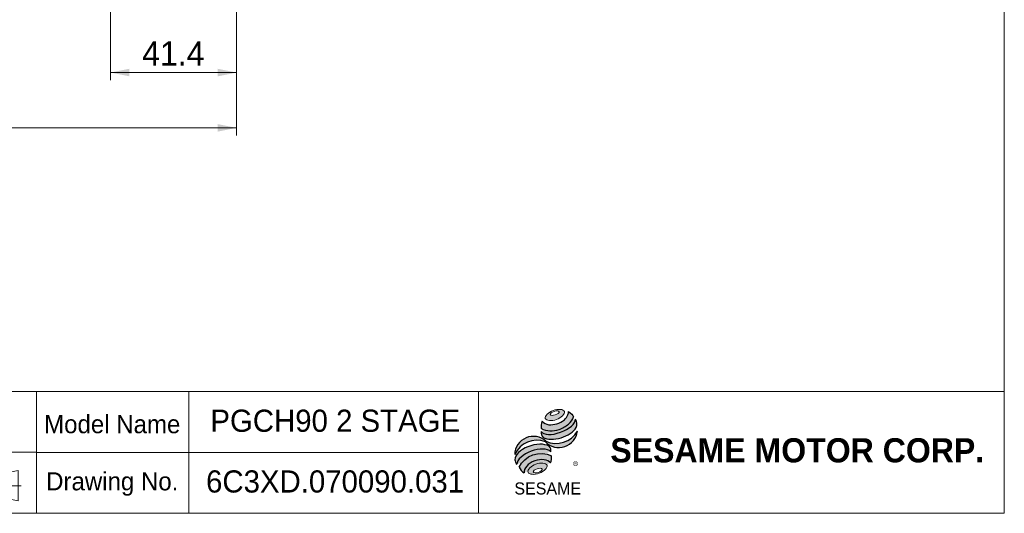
# Model space of a CAD drawing. Header units: millimetres. Extents: x 25 to 718, y 25 to 500.
# Tile 2 of 3: x 394 to 718, y 25 to 187. Entities that reach past the tile are written whole.
import ezdxf

# ---------------------------------------------------------------- set-up
doc = ezdxf.new("R2010")
doc.units = ezdxf.units.MM
doc.header["$LTSCALE"] = 2.5
doc.linetypes.add('CENTERX2', pattern=[20.319999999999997, 12.7, -2.54, 2.54, -2.54])
doc.layers.add('外框線', color=7, linetype='Continuous', lineweight=30)
doc.layers.add('標駐', color=51, linetype='Continuous')
doc.styles.add('SLDTEXTSTYLE0', font='ARIAL.TTF', dxfattribs={"width": 0.948})
doc.styles.add('SLDTEXTSTYLE1', font='MINGLIU.TTC')
doc.styles.add('SLDTEXTSTYLE3', font='ARIALBD.TTF', dxfattribs={"width": 0.948})
doc.dimstyles.new('SLDDIMSTYLE0', dxfattribs={"dimtxt": 7.704956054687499, "dimasz": 6.25, "dimexe": 0, "dimexo": 0.0625, "dimgap": 1.926239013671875, "dimtad": 1, "dimdec": 4, "dimrnd": 1e-09, "dimzin": 12, "dimdsep": 46, "dimtxsty": 'SLDTEXTSTYLE0', "dimsah": 1, "dimcen": 0.09, "dimadec": 0, "dimazin": 0, "dimtfac": 1, "dimtdec": 4, "dimtofl": 0, "dimtmove": 0, "dimatfit": 3, "dimfxl": 0, "dimtolj": 1, "dimtzin": 12, "dimarcsym": 0})

# ---------------------------------------------------------------- blocks, each defined once
blk = doc.blocks.new('圖塊18')
at = {"linetype": 'Continuous'}
h = blk.add_hatch(color=1, dxfattribs=at)
edge = h.paths.add_edge_path(flags=0)
edge.add_spline(control_points=[(12.74648328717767, 28.33580195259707), (11.18559231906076, 27.76182032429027), (8.618896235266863, 25.10435144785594), (14.13419791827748, 24.56203790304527), (17.98424204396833, 28.54824121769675), (14.30737425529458, 28.90978358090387), (12.74648328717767, 28.33580195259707)], knot_values=[0, 0, 0, 0, 0.25, 0.5, 0.75, 1, 1, 1, 1], weights=[1, 1, 1, 1, 1, 1, 1], degree=3, periodic=0)
edge = h.paths.add_edge_path(flags=0)
edge.add_spline(control_points=[(13.07186467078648, 28.0214938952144), (13.80690021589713, 28.25157091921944), (15.46308223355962, 28.11714953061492), (13.53714198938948, 26.53505530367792), (11.05286896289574, 26.73668738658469), (12.33682912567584, 27.79141687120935), (13.07186467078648, 28.0214938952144)], knot_values=[0, 0, 0, 0, 0.2500000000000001, 0.5000000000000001, 0.75, 1, 1, 1, 1], weights=[1, 1, 1, 1, 1, 1, 1], degree=3, periodic=0)
h = blk.add_hatch(color=1, dxfattribs=at)
edge = h.paths.add_edge_path(flags=0)
edge.add_spline(control_points=[(9.163213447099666, 24.76744459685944), (8.769812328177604, 23.90622371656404), (8.732474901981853, 23.0254322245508), (8.843057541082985, 22.44386565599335)], knot_values=[0, 0, 0, 0, 0.4884105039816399, 0.4884105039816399, 0.4884105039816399, 0.4884105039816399], weights=[1, 1, 1, 1], degree=3, periodic=0)
edge.add_spline(control_points=[(8.843057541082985, 22.44386565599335), (10.62344683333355, 21.44355777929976), (14.07722672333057, 21.44918400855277), (17.67464365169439, 23.49261152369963), (19.22746563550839, 25.28172620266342), (19.45777659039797, 26.16369730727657)], knot_values=[0, 0, 0, 0, 0.4091170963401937, 0.6548043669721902, 0.8514887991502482, 0.8514887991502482, 0.8514887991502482, 0.8514887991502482], weights=[1, 1, 1, 1, 1, 1], degree=3, periodic=0)
edge.add_spline(control_points=[(19.45777659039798, 26.16369730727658), (19.19813658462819, 26.74352114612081), (18.66133743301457, 27.44166792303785), (17.78416057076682, 27.97823620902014)], knot_values=[0, 0, 0, 0, 0.4590419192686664, 0.4590419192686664, 0.4590419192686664, 0.4590419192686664], weights=[1, 1, 1, 1], degree=3, periodic=0)
edge.add_spline(control_points=[(17.78416057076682, 27.97823620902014), (17.81225735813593, 27.61473631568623), (17.63324610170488, 26.54167268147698), (16.29234836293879, 24.97462105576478), (13.40732101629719, 23.44028120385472), (10.26167089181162, 23.38968884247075), (9.163213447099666, 24.76744459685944)], knot_values=[0, 0, 0, 0, 0.08132341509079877, 0.2279594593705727, 0.4332489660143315, 0.8030080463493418, 0.8030080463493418, 0.8030080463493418, 0.8030080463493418], weights=[1, 1, 1, 1, 1, 1, 1], degree=3, periodic=0)
h = blk.add_hatch(color=1, dxfattribs=at)
edge = h.paths.add_edge_path(flags=0)
edge.add_arc((10.79613586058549, 20.98168016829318), 1.990059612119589, 168.3621772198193, 229.4245234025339)
edge.add_ellipse((14.5239557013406, 22.67512801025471), major_axis=(6.085158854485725, 1.984651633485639), ratio=0.5371428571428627, start_angle=205.6784380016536, end_angle=329.3896542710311)
edge.add_arc((17.66474577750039, 23.88553031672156), 2.885592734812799, 336.1521426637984, 392.8409252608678)
edge.add_ellipse((14.37893190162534, 23.70127523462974), major_axis=(5.635519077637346, 2.107190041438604), ratio=0.4437390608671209, start_angle=185.0255637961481, end_angle=352.21713539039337, ccw=False)
h = blk.add_hatch(color=1, dxfattribs=at)
edge = h.paths.add_edge_path(flags=0)
edge.add_arc((13.76079549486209, 25.47890038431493), 7.985217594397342, 244.9498890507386, 330.52495169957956, ccw=False)
edge.add_arc((6.276777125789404, 13.67044648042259), 6.144847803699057, 48.1092454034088, 177.9500526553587)
edge.add_arc((7.380706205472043, 10.53228671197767), 7.985217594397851, 69.43291289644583, 155.1324078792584, ccw=False)
edge.add_arc((14.61032072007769, 22.27281406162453), 6.144847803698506, 223.9443619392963, 353.2429906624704)
h = blk.add_hatch(color=1, dxfattribs=at)
edge = h.paths.add_edge_path(flags=0)
edge.add_ellipse((6.654822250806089, 11.89391986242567), major_axis=(5.812668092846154, 2.207556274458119), ratio=0.5235294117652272, start_angle=14.095136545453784, end_angle=164.8078450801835, ccw=False)
edge.add_arc((9.798175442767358, 15.10560491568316), 2.237252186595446, 351.5308011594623, 401.4061622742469)
edge.add_ellipse((6.450758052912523, 13.4644289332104), major_axis=(6.161694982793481, 1.808012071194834), ratio=0.534461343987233, start_angle=27.40472928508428, end_angle=171.7282428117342)
edge.add_arc((6.630595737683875, 13.40166527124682), 6.537584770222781, 191.0466409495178, 205.75451162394)
h = blk.add_hatch(color=1, dxfattribs=at)
edge = h.paths.add_edge_path(flags=0)
edge.add_spline(control_points=[(12.18070329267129, 13.38858199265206), (8.520097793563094, 15.42907417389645), (3.215685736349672, 13.49803245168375), (1.565984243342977, 9.668750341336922)], knot_values=[0, 0, 0, 0, 1, 1, 1, 1], weights=[1, 1, 1, 1], degree=3, periodic=0)
edge.add_arc((5.464550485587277, 11.58544666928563), 4.344254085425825, 206.1806388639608, 239.0996167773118)
edge.add_ellipse((7.677727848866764, 9.116857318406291), major_axis=(4.352924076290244, 1.62120610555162), ratio=0.6035256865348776, start_angle=7.596570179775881, end_angle=172.3905265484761, ccw=False)
edge.add_arc((7.971660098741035, 12.78493294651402), 4.252109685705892, 336.231156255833, 368.1615451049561)
h = blk.add_hatch(color=1, dxfattribs=at)
edge = h.paths.add_edge_path(flags=0)
edge.add_spline(control_points=[(7.084365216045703, 10.69799413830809), (8.645256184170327, 11.27197576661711), (12.32212397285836, 10.9104334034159), (8.472079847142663, 6.924230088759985), (2.956778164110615, 7.466543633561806), (5.523474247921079, 10.12401250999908), (7.084365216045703, 10.69799413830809)], knot_values=[0, 0, 0, 0, 0.25, 0.5, 0.7500000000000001, 1, 1, 1, 1], weights=[1, 1, 1, 1, 1, 1, 1], degree=3, periodic=0)
edge = h.paths.add_edge_path(flags=0)
edge.add_spline(control_points=[(7.492503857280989, 9.196593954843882), (6.757468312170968, 8.966516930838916), (5.477937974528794, 7.897635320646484), (7.96885573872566, 7.67477504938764), (9.888151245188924, 9.27809746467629), (8.227539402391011, 9.42667097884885), (7.492503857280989, 9.196593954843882)], knot_values=[0, 0, 0, 0, 0.2500000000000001, 0.5, 0.75, 1, 1, 1, 1], weights=[1, 1, 1, 1, 1, 1, 1], degree=3, periodic=0)
at = {"color": 1, "linetype": 'Continuous', "lineweight": 0}
for points in [[(12.74648328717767, 28.33580195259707), (14.30737425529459, 28.90978358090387), (17.98424204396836, 28.54824121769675), (14.13419791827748, 24.56203790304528), (8.61889623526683, 25.10435144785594), (11.18559231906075, 27.76182032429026), (12.74648328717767, 28.33580195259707)], [(13.07186467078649, 28.02149389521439), (13.80690021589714, 28.25157091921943), (15.46308223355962, 28.11714953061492), (13.53714198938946, 26.53505530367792), (11.05286896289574, 26.73668738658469), (12.33682912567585, 27.79141687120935), (13.07186467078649, 28.02149389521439)], [(7.084365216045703, 10.69799413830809), (8.645256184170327, 11.27197576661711), (12.32212397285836, 10.9104334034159), (8.472079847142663, 6.924230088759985), (2.956778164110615, 7.466543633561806), (5.523474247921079, 10.12401250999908), (7.084365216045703, 10.69799413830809)], [(7.492503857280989, 9.196593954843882), (8.227539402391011, 9.42667097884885), (9.888151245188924, 9.27809746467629), (7.96885573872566, 7.67477504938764), (5.477937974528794, 7.897635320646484), (6.757468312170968, 8.966516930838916), (7.492503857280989, 9.196593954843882)]]:
    blk.add_open_spline(points, degree=3, dxfattribs=at)
at = {"layer": '標駐', "color": 1}
for p, q in [((20.70406723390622, 21.48198667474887), (20.63086521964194, 21.40878466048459)), ((3.182278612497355, 7.900181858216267), (3.227608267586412, 7.945511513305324))]:
    blk.add_line(p, q, dxfattribs=at)
for centre, radius, start, end in [((17.66474577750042, 23.88553031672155), 2.885592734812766, 336.1521426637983, 32.95375475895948), ((6.276777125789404, 13.67044648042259), 6.144847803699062, 48.10924540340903, 177.9500526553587), ((10.79613586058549, 20.98168016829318), 1.990059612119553, 167.9158934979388, 229.4245234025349), ((14.61032072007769, 22.27281406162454), 6.144847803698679, 223.9443619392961, 353.2429906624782), ((13.76079549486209, 25.47890038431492), 7.98521759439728, 244.9498890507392, 330.5249516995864), ((7.380706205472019, 10.53228671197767), 7.985217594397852, 69.43291289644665, 155.1324078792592), ((9.798175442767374, 15.10560491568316), 2.237252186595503, 351.5308011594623, 41.40616227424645), ((7.971660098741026, 12.78493294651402), 4.252109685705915, 336.2311562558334, 8.161545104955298), ((6.630595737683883, 13.40166527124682), 6.537584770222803, 191.0466409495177, 205.7545116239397), ((5.464550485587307, 11.58544666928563), 4.344254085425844, 206.1806388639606, 239.0996167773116)]:
    blk.add_arc(centre, radius, start, end, dxfattribs=at)
for centre, major_axis, ratio, start_param, end_param in [((14.37893190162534, 23.70127523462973), (5.635519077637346, 2.107190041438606), 0.4437390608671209, 3.229063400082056, 6.147574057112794), ((14.5239557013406, 22.67512801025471), (6.085158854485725, 1.98465163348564), 0.5371428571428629, 3.589765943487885, 5.748933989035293), ((6.450758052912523, 13.4644289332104), (6.161694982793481, 1.808012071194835), 0.5344613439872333, 0.4783027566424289, 2.997223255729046), ((6.654822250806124, 11.89391986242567), (5.812668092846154, 2.207556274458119), 0.5235294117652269, 0.2460065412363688, 2.87643952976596), ((7.677727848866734, 9.11685731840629), (4.352924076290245, 1.621206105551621), 0.6035256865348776, 0.1325851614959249, 3.008782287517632)]:
    blk.add_ellipse(centre, major_axis=major_axis, ratio=ratio, start_param=start_param, end_param=end_param, dxfattribs=at)
for points, knots in [([(8.843057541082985, 22.44386565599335), (10.62344683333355, 21.44355777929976), (14.07722672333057, 21.44918400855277), (17.67464365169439, 23.49261152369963), (19.22746563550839, 25.28172620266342), (19.45777659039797, 26.16369730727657)], [0, 0, 0, 0, 0.4091170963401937, 0.6548043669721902, 0.8514887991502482, 0.8514887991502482, 0.8514887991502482, 0.8514887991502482]), ([(9.163213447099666, 24.76744459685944), (10.26167089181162, 23.38968884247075), (13.40732101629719, 23.44028120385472), (16.29234836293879, 24.97462105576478), (17.63324610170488, 26.54167268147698), (17.81225735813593, 27.61473631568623), (17.78416057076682, 27.97823620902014)], [0, 0, 0, 0, 0.3697590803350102, 0.575048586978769, 0.721684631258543, 0.8030080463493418, 0.8030080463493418, 0.8030080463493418, 0.8030080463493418])]:
    blk.add_open_spline(points, degree=3, knots=knots, dxfattribs=at)
for points in [[(17.78416057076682, 27.97823620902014), (18.66133743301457, 27.44166792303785), (19.19813658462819, 26.74352114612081), (19.45777659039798, 26.16369730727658)], [(9.163213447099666, 24.76744459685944), (8.769812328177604, 23.90622371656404), (8.732474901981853, 23.0254322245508), (8.843057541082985, 22.44386565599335)], [(1.565984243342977, 9.668750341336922), (3.21568573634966, 13.49803245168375), (8.52009779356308, 15.42907417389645), (12.18070329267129, 13.38858199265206)]]:
    blk.add_open_spline(points, degree=3, dxfattribs=at)
at = {"layer": '標駐', "color": 1, "attachment_point": 1}
for s, insert, char_height, style in [('®', (19.24732192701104, 11.44031469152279), 2.645833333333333, 'SLDTEXTSTYLE1'), ('SESAME', (0.02756526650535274, 4.69976788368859), 3.968749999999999, 'SLDTEXTSTYLE0')]:
    blk.add_mtext(s, dxfattribs=dict(at, insert=insert, char_height=char_height, style=style))
blk = doc.blocks.new('NEW LOGO_定位')
at = {"color": 7, "linetype": 'Continuous'}
blk.add_blockref('圖塊18', (8.91034071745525, 5.442211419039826), dxfattribs=at)
blk = doc.blocks.new('圖標定位')
at = {"color": 7, "linetype": 'Continuous'}
blk.add_blockref('NEW LOGO_定位', (547.8371475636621, 25.00000000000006), dxfattribs=at)
blk = doc.blocks.new('單位定位')
at = {"layer": '外框線', "color": 7, "lineweight": 0}
for p, q in [((323.4355777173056, 65.0172383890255), (323.4355777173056, 25.01723838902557)), ((400.0943132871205, 65.0172383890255), (323.4355777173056, 65.0172383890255)), ((359.7235119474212, 65.0172383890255), (359.7235119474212, 25.01723838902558)), ((400.0943132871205, 45.01723838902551), (323.4355777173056, 45.0172383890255)), ((381.7461217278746, 36.55961712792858), (393.9413584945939, 39.05961712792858)), ((393.9413584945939, 39.05961712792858), (393.9413584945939, 29.05961712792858)), ((381.7461217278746, 36.55961712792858), (381.7461217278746, 31.55961712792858)), ((381.7461217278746, 31.55961712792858), (393.9413584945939, 29.05961712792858))]:
    blk.add_line(p, q, dxfattribs=at)
at = {"layer": '外框線', "color": 7, "linetype": 'CENTERX2', "lineweight": 0}
for p, q in [((371.1891564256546, 41.70394229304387), (371.1891564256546, 26.66884323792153)), ((364.6257256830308, 34.05049934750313), (377.7886538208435, 34.05049934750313)), ((380.8534756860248, 34.05049934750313), (395.0247352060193, 34.05049934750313))]:
    blk.add_line(p, q, dxfattribs=at)
at = {"layer": '外框線', "color": 7, "lineweight": 0}
for radius in [5.683458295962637, 3.063295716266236]:
    blk.add_circle((371.1891564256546, 34.05049934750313), radius, dxfattribs=at)
at = {"color": 7, "linetype": 'Continuous', "lineweight": 0, "char_height": 5.953124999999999, "attachment_point": 1, "style": 'SLDTEXTSTYLE0'}
for s, insert in [('Unit', (334.4803951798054, 57.83622942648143)), ('mm', (373.6537972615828, 58.57510257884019)), ('Project', (329.1887285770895, 38.17205261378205))]:
    blk.add_mtext(s, dxfattribs=dict(at, insert=insert))
blk = doc.blocks.new('*D14')
at = {"color": 7, "linetype": 'Continuous', "lineweight": 0}
for p, q in [((424.2580046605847, 261.9291310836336), (424.2580046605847, 167.1344307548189)), ((465.6580046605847, 227.1791310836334), (465.6580046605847, 167.1344307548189)), ((465.6580046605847, 169.6344307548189), (424.2580046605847, 169.6344307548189))]:
    blk.add_line(p, q, dxfattribs=at)
for points in [[(424.2580046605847, 169.6344307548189), (430.5080046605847, 168.3844307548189), (430.5080046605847, 170.8844307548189)], [(465.6580046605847, 169.6344307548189), (459.4080046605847, 170.8844307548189), (459.4080046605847, 168.3844307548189)]]:
    blk.add_solid(points, dxfattribs=at)
at = {"color": 7, "linetype": 'Continuous', "lineweight": 0, "insert": (434.6704408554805, 179.8664059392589), "char_height": 7.937499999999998, "attachment_point": 1, "style": 'SLDTEXTSTYLE0'}
blk.add_mtext('41.4', dxfattribs=at)
blk = doc.blocks.new('*D16')
at = {"color": 7, "linetype": 'Continuous', "lineweight": 0}
for p, q in [((272.2580046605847, 260.6791310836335), (272.2580046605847, 148.9847945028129)), ((465.6580046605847, 227.1791310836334), (465.6580046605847, 148.9847945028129)), ((272.2580046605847, 151.4847945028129), (465.6580046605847, 151.4847945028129))]:
    blk.add_line(p, q, dxfattribs=at)
for points in [[(272.2580046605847, 151.4847945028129), (278.5080046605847, 150.2347945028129), (278.5080046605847, 152.7347945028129)], [(465.6580046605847, 151.4847945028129), (459.4080046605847, 152.7347945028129), (459.4080046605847, 150.2347945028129)]]:
    blk.add_solid(points, dxfattribs=at)
at = {"color": 7, "linetype": 'Continuous', "lineweight": 0, "insert": (355.7289182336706, 161.7167696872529), "char_height": 7.937499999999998, "attachment_point": 1, "style": 'SLDTEXTSTYLE0'}
blk.add_mtext('193.4', dxfattribs=at)

msp = doc.modelspace()

# ---------------------------------------------------------------- linework, layer by layer
at = {"color": 7, "linetype": 'Continuous', "lineweight": 0}
for p, q in [((717.5, 500.0000000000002), (717.5, 25.00000000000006)), ((400.0000000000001, 25.00000000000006), (400.0000000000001, 65.00000000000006)), ((717.5, 65.00000000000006), (400.0000000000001, 65.00000000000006)), ((450, 25.00000000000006), (450, 65.00000000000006)), ((545.0000000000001, 25.00000000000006), (545.0000000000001, 65.00000000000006)), ((545.0000000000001, 45.00000000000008), (400.0000000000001, 45.00000000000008)), ((25.00000000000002, 25.00000000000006), (717.5, 25.00000000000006))]:
    msp.add_line(p, q, dxfattribs=at)

# ---------------------------------------------------------------- block references
at = {"color": 7, "linetype": 'Continuous'}
for name in ['單位定位', '圖標定位']:
    msp.add_blockref(name, (0, 0), dxfattribs=at)

# ---------------------------------------------------------------- texts
at = {"color": 7, "linetype": 'Continuous', "lineweight": 0, "attachment_point": 1}
for s, insert, char_height, style in [('PGCH90 2 STAGE', (457.0567757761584, 59.01580634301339), 7.276041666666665, 'SLDTEXTSTYLE0'), ('Model Name', (402.5104154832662, 57.23648162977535), 5.953124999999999, 'SLDTEXTSTYLE0'), ('SESAME MOTOR CORP.', (588.2638838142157, 49.64864197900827), 7.937499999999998, 'SLDTEXTSTYLE3'), ('Drawing No.', (403.1718757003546, 38.48648162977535), 5.953124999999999, 'SLDTEXTSTYLE0'), ('6C3XD.070090.031', (455.6400070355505, 39.0918388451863), 7.276041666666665, 'SLDTEXTSTYLE0')]:
    msp.add_mtext(s, dxfattribs=dict(at, insert=insert, char_height=char_height, style=style))

# ---------------------------------------------------------------- dimensions: what is measured, and where the dimension line sits
at = {"color": 7, "linetype": 'Continuous', "lineweight": 0}
for base, p1, p2, picture, middle in [((465.6580046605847, 151.4847945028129), (272.2580046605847, 263.1791310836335), (465.6580046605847, 229.6791310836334), '*D16', (368.9580046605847, 151.4847945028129)), ((424.2580046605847, 169.6344307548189), (465.6580046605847, 229.6791310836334), (424.2580046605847, 264.4291310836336), '*D14', (444.9580046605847, 169.6344307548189))]:
    dim = msp.add_linear_dim(base=base, p1=p1, p2=p2, dimstyle='SLDDIMSTYLE0', dxfattribs=at)
    dim.commit()
    dim.dimension.update_dxf_attribs({"geometry": picture, "text_midpoint": middle, "dimtype": 160})

doc.saveas('drawing.dxf')
